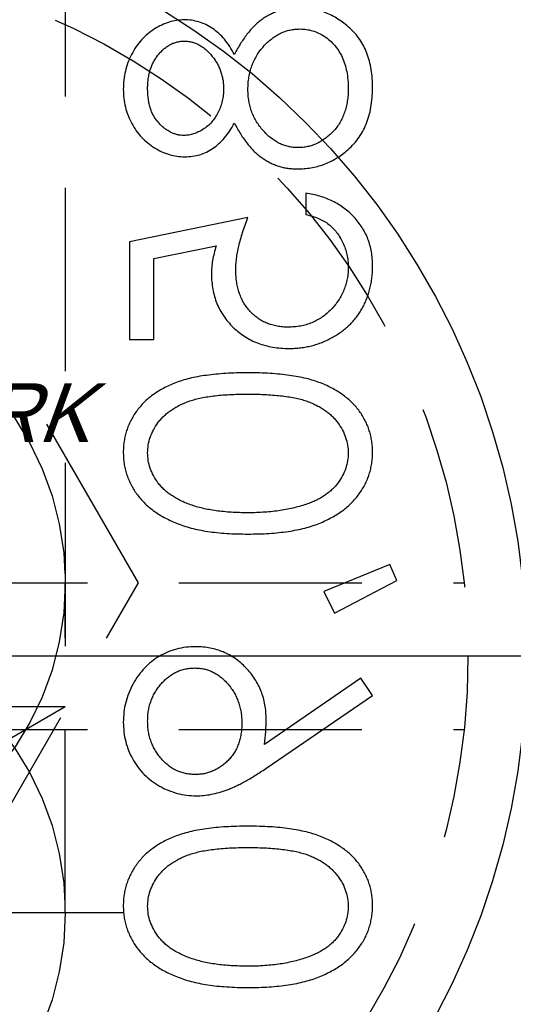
# Model space of a CAD drawing. Extents: x 2651 to 7771, y -1163 to 1075.
# Tile 117 of 256: x 4114 to 4121, y 251 to 264. Entities that reach past the tile are written whole.
import ezdxf

# ---------------------------------------------------------------- set-up
doc = ezdxf.new("R2010")
doc.units = 0
doc.header["$LTSCALE"] = 10
for name, pattern in [('CENTER', [2, 1.25, -0.25, 0.25, -0.25]), ('CNSCEN', [17, 15, -1, 0, -1]), ('CNSHID', [4, 3, -1]), ('HIDDEN', [0.375, 0.25, -0.125])]:
    doc.linetypes.add(name, pattern=pattern)
doc.layers.get('0').update_dxf_attribs({"linetype": 'CONTINUOUS'})
doc.layers.get('Defpoints').update_dxf_attribs({"linetype": 'CONTINUOUS'})
for name, color, linetype in [('1', 7, 'CONTINUOUS'), ('COOL', 150, 'HIDDEN'), ('DIM', 3, 'CONTINUOUS'), ('PIN', 3, 'CONTINUOUS'), ('WL1-HL', 4, 'CNSHID'), ('WOR1-CL', 1, 'CNSCEN'), ('WOR1-DL', 7, 'CONTINUOUS')]:
    doc.layers.add(name, color=color, linetype=linetype)
doc.styles.add('china', font='txt')
doc.styles.get("Standard").update_dxf_attribs({"font": 'romans.shx'})
doc.dimstyles.new('MM& INCH5', dxfattribs={"dimtxt": 5, "dimasz": 2.5, "dimexe": 1, "dimexo": 0.5, "dimtad": 0, "dimrnd": 1.38778e-17, "dimzin": 9, "dimdsep": 46, "dimtxsty": 'Standard', "dimblk": 'CLOSED', "dimcen": 0, "dimclrd": 3, "dimclre": 3, "dimclrt": 3, "dimazin": 2, "dimtfac": 0.75, "dimtofl": 0, "dimtmove": 0, "dimatfit": 3, "dimfxl": 0, "dimtolj": 1, "dimarcsym": 0})
doc.dimstyles.new('T5', dxfattribs={"dimtxt": 5, "dimasz": 4, "dimexe": 1.5, "dimexo": 1, "dimgap": 1.5, "dimtad": 0, "dimrnd": 1.38778e-17, "dimzin": 9, "dimdsep": 46, "dimtxsty": 'Standard', "dimblk": 'CLOSED', "dimcen": 0, "dimclrd": 3, "dimclre": 3, "dimclrt": 3, "dimazin": 2, "dimtfac": 0.75, "dimtofl": 0, "dimtmove": 0, "dimatfit": 3, "dimfxl": 0, "dimtolj": 1, "dimarcsym": 0})

# ---------------------------------------------------------------- blocks, each defined once
blk = doc.blocks.new('DSD')
at = {"layer": '1', "color": 7, "linetype": 'Continuous'}
for p, q in [((491.91, 493.31), (491.91, 493.019)), ((491.121, 492.978), (489.501, 492.646)), ((489.501, 492.646), (489.501, 491.317)), ((489.834, 492.419), (490.685, 492.593)), ((489.834, 491.317), (489.834, 492.419)), ((489.501, 491.317), (489.834, 491.317)), ((493.06, 488.245), (492.159, 487.878)), ((493.155, 488.027), (493.06, 488.245)), ((492.303, 487.58), (493.155, 488.027)), ((492.159, 487.878), (492.303, 487.58)), ((492.661, 486.692), (491.345, 485.791)), ((492.823, 486.459), (492.661, 486.692)), ((491.365, 485.462), (492.823, 486.459))]:
    blk.add_line(p, q, dxfattribs=at)
for points, knots in [([(491.823, 495.843), (491.801, 495.842), (491.756, 495.841), (491.689, 495.834), (491.625, 495.822), (491.562, 495.806), (491.501, 495.785), (491.441, 495.758), (491.384, 495.728), (491.327, 495.693), (491.273, 495.652), (491.22, 495.605), (491.169, 495.553), (491.119, 495.494), (491.07, 495.43), (491.024, 495.36), (490.978, 495.285), (490.95, 495.231), (490.936, 495.204)], [0, 0, 0, 0, 0.058854, 0.116315, 0.172675, 0.22878, 0.28458, 0.340257, 0.39663, 0.453507, 0.512318, 0.572648, 0.636022, 0.702363, 0.771483, 0.844184, 0.92007, 1, 1, 1, 1]), ([(492.823, 494.747), (492.822, 494.791), (492.82, 494.875), (492.806, 494.998), (492.781, 495.113), (492.747, 495.22), (492.704, 495.319), (492.649, 495.409), (492.586, 495.492), (492.512, 495.565), (492.434, 495.63), (492.352, 495.687), (492.269, 495.735), (492.184, 495.775), (492.096, 495.805), (492.007, 495.827), (491.916, 495.84), (491.854, 495.842), (491.823, 495.843)], [0, 0, 0, 0, 0.078556, 0.152863, 0.22356, 0.290375, 0.355403, 0.418291, 0.480389, 0.543073, 0.604924, 0.664398, 0.721943, 0.778375, 0.83383, 0.888861, 0.944089, 1, 1, 1, 1]), ([(490.249, 495.677), (490.215, 495.675), (490.146, 495.672), (490.042, 495.648), (489.941, 495.607), (489.842, 495.553), (489.748, 495.485), (489.665, 495.404), (489.591, 495.311), (489.53, 495.206), (489.479, 495.094), (489.445, 494.976), (489.422, 494.853), (489.42, 494.77), (489.418, 494.728)], [0, 0, 0, 0, 0.074058, 0.14887, 0.226668, 0.307735, 0.391157, 0.473929, 0.557928, 0.644989, 0.733364, 0.821092, 0.909287, 1, 1, 1, 1]), ([(490.936, 495.204), (490.915, 495.241), (490.876, 495.314), (490.803, 495.41), (490.724, 495.493), (490.637, 495.56), (490.546, 495.613), (490.45, 495.649), (490.351, 495.673), (490.283, 495.676), (490.249, 495.677)], [0, 0, 0, 0, 0.14586, 0.282426, 0.41085, 0.535029, 0.654701, 0.770133, 0.884556, 1, 1, 1, 1]), ([(491.121, 494.725), (491.121, 494.754), (491.122, 494.81), (491.133, 494.893), (491.149, 494.973), (491.173, 495.048), (491.203, 495.121), (491.24, 495.19), (491.284, 495.255), (491.334, 495.315), (491.388, 495.37), (491.444, 495.419), (491.503, 495.46), (491.565, 495.493), (491.628, 495.521), (491.695, 495.538), (491.763, 495.55), (491.81, 495.551), (491.833, 495.552)], [0, 0, 0, 0, 0.071269, 0.139812, 0.206497, 0.271535, 0.336082, 0.400528, 0.464984, 0.53005, 0.594423, 0.655583, 0.714849, 0.772115, 0.828999, 0.885122, 0.942079, 1, 1, 1, 1]), ([(491.833, 495.552), (491.862, 495.551), (491.92, 495.548), (492.005, 495.529), (492.088, 495.497), (492.167, 495.452), (492.241, 495.397), (492.305, 495.33), (492.363, 495.253), (492.409, 495.166), (492.446, 495.071), (492.471, 494.968), (492.488, 494.858), (492.49, 494.783), (492.491, 494.744)], [0, 0, 0, 0, 0.074898, 0.148596, 0.224471, 0.302323, 0.381919, 0.461149, 0.542417, 0.626716, 0.714597, 0.804903, 0.900127, 1, 1, 1, 1]), ([(489.751, 494.744), (489.751, 494.767), (489.752, 494.811), (489.759, 494.876), (489.771, 494.938), (489.786, 494.998), (489.808, 495.054), (489.833, 495.107), (489.864, 495.157), (489.899, 495.204), (489.937, 495.246), (489.976, 495.284), (490.018, 495.315), (490.062, 495.342), (490.108, 495.361), (490.155, 495.375), (490.204, 495.385), (490.237, 495.386), (490.254, 495.386)], [0, 0, 0, 0, 0.075243, 0.147209, 0.216447, 0.284025, 0.350655, 0.415031, 0.47963, 0.544652, 0.608044, 0.667828, 0.725114, 0.780992, 0.835527, 0.889438, 0.944072, 1, 1, 1, 1]), ([(490.254, 495.386), (490.271, 495.385), (490.304, 495.384), (490.354, 495.374), (490.402, 495.36), (490.449, 495.337), (490.495, 495.31), (490.539, 495.276), (490.583, 495.236), (490.624, 495.19), (490.663, 495.141), (490.696, 495.089), (490.724, 495.034), (490.748, 494.978), (490.766, 494.919), (490.779, 494.858), (490.787, 494.796), (490.788, 494.754), (490.789, 494.732)], [0, 0, 0, 0, 0.054564, 0.107826, 0.161924, 0.21751, 0.274498, 0.334815, 0.397555, 0.464755, 0.532901, 0.600097, 0.665354, 0.731084, 0.796883, 0.863292, 0.930831, 1, 1, 1, 1]), ([(489.418, 494.728), (489.42, 494.686), (489.422, 494.605), (489.444, 494.486), (489.481, 494.372), (489.531, 494.263), (489.592, 494.162), (489.667, 494.072), (489.75, 493.994), (489.844, 493.928), (489.942, 493.874), (490.046, 493.837), (490.151, 493.813), (490.223, 493.81), (490.259, 493.808)], [0, 0, 0, 0, 0.08941, 0.176306, 0.262626, 0.349446, 0.435498, 0.518928, 0.601355, 0.684256, 0.765807, 0.844877, 0.92228, 1, 1, 1, 1]), ([(490.248, 494.099), (490.232, 494.099), (490.202, 494.1), (490.156, 494.109), (490.112, 494.122), (490.069, 494.14), (490.027, 494.164), (489.985, 494.192), (489.945, 494.226), (489.906, 494.264), (489.87, 494.307), (489.837, 494.356), (489.81, 494.409), (489.788, 494.467), (489.772, 494.53), (489.759, 494.597), (489.752, 494.669), (489.751, 494.718), (489.751, 494.744)], [0, 0, 0, 0, 0.050902, 0.101034, 0.151084, 0.203062, 0.256248, 0.310847, 0.368769, 0.430015, 0.49252, 0.556049, 0.621996, 0.690192, 0.761385, 0.836356, 0.915487, 1, 1, 1, 1]), ([(490.789, 494.732), (490.788, 494.705), (490.786, 494.65), (490.771, 494.569), (490.748, 494.491), (490.716, 494.415), (490.675, 494.345), (490.627, 494.282), (490.572, 494.227), (490.51, 494.182), (490.445, 494.146), (490.38, 494.118), (490.314, 494.102), (490.269, 494.1), (490.248, 494.099)], [0, 0, 0, 0, 0.08969, 0.178494, 0.266838, 0.356558, 0.445334, 0.530806, 0.614076, 0.697707, 0.779142, 0.855354, 0.928557, 1, 1, 1, 1]), ([(491.803, 493.933), (491.78, 493.934), (491.737, 493.935), (491.672, 493.946), (491.61, 493.964), (491.549, 493.99), (491.491, 494.023), (491.434, 494.063), (491.379, 494.111), (491.327, 494.165), (491.279, 494.224), (491.237, 494.286), (491.201, 494.352), (491.172, 494.421), (491.149, 494.493), (491.133, 494.568), (491.122, 494.645), (491.121, 494.698), (491.121, 494.725)], [0, 0, 0, 0, 0.057339, 0.113063, 0.169181, 0.225775, 0.283826, 0.343454, 0.405907, 0.471392, 0.538003, 0.603064, 0.667602, 0.732225, 0.797005, 0.863048, 0.930357, 1, 1, 1, 1]), ([(492.491, 494.744), (492.49, 494.714), (492.489, 494.654), (492.479, 494.568), (492.463, 494.487), (492.44, 494.411), (492.412, 494.339), (492.376, 494.272), (492.335, 494.209), (492.286, 494.153), (492.233, 494.101), (492.178, 494.057), (492.121, 494.018), (492.061, 493.987), (492, 493.963), (491.936, 493.945), (491.87, 493.935), (491.825, 493.933), (491.803, 493.933)], [0, 0, 0, 0, 0.076559, 0.149161, 0.218827, 0.285567, 0.350313, 0.414125, 0.477179, 0.540368, 0.602202, 0.662034, 0.719934, 0.775907, 0.831115, 0.886667, 0.942552, 1, 1, 1, 1]), ([(492.467, 493.888), (492.496, 493.913), (492.552, 493.964), (492.625, 494.052), (492.687, 494.148), (492.737, 494.253), (492.775, 494.365), (492.803, 494.485), (492.819, 494.614), (492.822, 494.702), (492.823, 494.747)], [0, 0, 0, 0, 0.119283, 0.237093, 0.354796, 0.474576, 0.59746, 0.724926, 0.858883, 1, 1, 1, 1]), ([(490.259, 493.808), (490.294, 493.81), (490.363, 493.812), (490.463, 493.834), (490.558, 493.871), (490.646, 493.922), (490.728, 493.987), (490.804, 494.067), (490.875, 494.161), (490.915, 494.232), (490.936, 494.268)], [0, 0, 0, 0, 0.121904, 0.239413, 0.35541, 0.472091, 0.592859, 0.718703, 0.854892, 1, 1, 1, 1]), ([(490.936, 494.268), (490.95, 494.242), (490.977, 494.19), (491.02, 494.116), (491.066, 494.049), (491.112, 493.986), (491.16, 493.929), (491.21, 493.878), (491.26, 493.832), (491.313, 493.792), (491.367, 493.757), (491.423, 493.726), (491.481, 493.7), (491.541, 493.679), (491.602, 493.662), (491.665, 493.65), (491.73, 493.644), (491.774, 493.643), (491.797, 493.642)], [0, 0, 0, 0, 0.079525, 0.1551, 0.22722, 0.295911, 0.362056, 0.42552, 0.485813, 0.544495, 0.60146, 0.657841, 0.713974, 0.769468, 0.82613, 0.882885, 0.940701, 1, 1, 1, 1]), ([(491.797, 493.642), (491.828, 493.643), (491.89, 493.644), (491.981, 493.657), (492.069, 493.675), (492.155, 493.702), (492.238, 493.737), (492.317, 493.78), (492.395, 493.829), (492.443, 493.868), (492.467, 493.888)], [0, 0, 0, 0, 0.128158, 0.253673, 0.377325, 0.499385, 0.622918, 0.745839, 0.871395, 1, 1, 1, 1]), ([(492.823, 492.322), (492.822, 492.354), (492.821, 492.418), (492.808, 492.511), (492.789, 492.6), (492.761, 492.686), (492.725, 492.767), (492.68, 492.845), (492.629, 492.919), (492.569, 492.988), (492.504, 493.052), (492.433, 493.109), (492.357, 493.16), (492.277, 493.204), (492.192, 493.242), (492.102, 493.271), (492.007, 493.295), (491.943, 493.305), (491.91, 493.31)], [0, 0, 0, 0, 0.065421, 0.128708, 0.190236, 0.250724, 0.310637, 0.370766, 0.431615, 0.493523, 0.555883, 0.617342, 0.678668, 0.740711, 0.802985, 0.866803, 0.932347, 1, 1, 1, 1]), ([(490.955, 492.264), (490.955, 492.289), (490.956, 492.341), (490.964, 492.421), (490.978, 492.504), (490.996, 492.592), (491.019, 492.683), (491.048, 492.778), (491.082, 492.877), (491.108, 492.944), (491.121, 492.978)], [0, 0, 0, 0, 0.102203, 0.211023, 0.3251, 0.446502, 0.573788, 0.708901, 0.850358, 1, 1, 1, 1]), ([(491.91, 493.019), (491.94, 493.012), (492, 492.999), (492.083, 492.968), (492.158, 492.932), (492.224, 492.888), (492.282, 492.835), (492.333, 492.776), (492.379, 492.709), (492.418, 492.634), (492.451, 492.556), (492.473, 492.474), (492.489, 492.39), (492.49, 492.334), (492.491, 492.305)], [0, 0, 0, 0, 0.094687, 0.181994, 0.264377, 0.34218, 0.418618, 0.496509, 0.577369, 0.661511, 0.746733, 0.831258, 0.915206, 1, 1, 1, 1]), ([(490.685, 492.593), (490.676, 492.559), (490.658, 492.493), (490.637, 492.395), (490.625, 492.301), (490.623, 492.241), (490.622, 492.212)], [0, 0, 0, 0, 0.275068, 0.532901, 0.773973, 1, 1, 1, 1]), ([(491.67, 491.483), (491.644, 491.484), (491.593, 491.485), (491.518, 491.495), (491.448, 491.512), (491.381, 491.535), (491.318, 491.565), (491.258, 491.602), (491.203, 491.645), (491.152, 491.696), (491.105, 491.75), (491.065, 491.811), (491.031, 491.876), (491.002, 491.945), (490.981, 492.019), (490.966, 492.096), (490.957, 492.179), (490.955, 492.235), (490.955, 492.264)], [0, 0, 0, 0, 0.065351, 0.127916, 0.18836, 0.247216, 0.30563, 0.36377, 0.422661, 0.482687, 0.5433, 0.604118, 0.664965, 0.727413, 0.791468, 0.858055, 0.927037, 1, 1, 1, 1]), ([(492.491, 492.305), (492.49, 492.278), (492.489, 492.223), (492.477, 492.143), (492.459, 492.065), (492.433, 491.991), (492.401, 491.919), (492.359, 491.852), (492.312, 491.786), (492.257, 491.724), (492.197, 491.668), (492.133, 491.618), (492.064, 491.577), (491.992, 491.542), (491.917, 491.516), (491.838, 491.497), (491.755, 491.486), (491.698, 491.484), (491.67, 491.483)], [0, 0, 0, 0, 0.064207, 0.126425, 0.18768, 0.248216, 0.308305, 0.369661, 0.431699, 0.495947, 0.559758, 0.622295, 0.683911, 0.745092, 0.80674, 0.869087, 0.93329, 1, 1, 1, 1]), ([(491.682, 491.193), (491.708, 491.193), (491.761, 491.194), (491.839, 491.201), (491.915, 491.213), (491.989, 491.229), (492.062, 491.25), (492.133, 491.275), (492.203, 491.306), (492.27, 491.34), (492.335, 491.378), (492.396, 491.42), (492.454, 491.465), (492.507, 491.513), (492.556, 491.565), (492.602, 491.62), (492.644, 491.678), (492.681, 491.74), (492.715, 491.804), (492.743, 491.871), (492.768, 491.94), (492.788, 492.012), (492.804, 492.086), (492.815, 492.162), (492.822, 492.241), (492.823, 492.295), (492.823, 492.322)], [0, 0, 0, 0, 0.044014, 0.087434, 0.130118, 0.172554, 0.214555, 0.256298, 0.298438, 0.340849, 0.382715, 0.423924, 0.464246, 0.504074, 0.543862, 0.583567, 0.623094, 0.663229, 0.703551, 0.743938, 0.784541, 0.82575, 0.867757, 0.910745, 0.954914, 1, 1, 1, 1]), ([(490.622, 492.212), (490.623, 492.176), (490.625, 492.105), (490.64, 492.001), (490.663, 491.901), (490.695, 491.807), (490.737, 491.717), (490.789, 491.633), (490.849, 491.553), (490.919, 491.479), (490.996, 491.412), (491.078, 491.353), (491.166, 491.303), (491.259, 491.263), (491.357, 491.231), (491.461, 491.209), (491.57, 491.195), (491.644, 491.193), (491.682, 491.193)], [0, 0, 0, 0, 0.065808, 0.129394, 0.190894, 0.251281, 0.310815, 0.370371, 0.430768, 0.492881, 0.555104, 0.616067, 0.677256, 0.73826, 0.800762, 0.864778, 0.931045, 1, 1, 1, 1]), ([(491.122, 490.86), (491.07, 490.86), (490.969, 490.86), (490.822, 490.853), (490.685, 490.842), (490.556, 490.827), (490.436, 490.809), (490.326, 490.785), (490.224, 490.757), (490.131, 490.725), (490.046, 490.689), (489.966, 490.65), (489.892, 490.606), (489.822, 490.56), (489.758, 490.509), (489.699, 490.456), (489.647, 490.399), (489.599, 490.338), (489.557, 490.274), (489.52, 490.209), (489.488, 490.141), (489.463, 490.072), (489.443, 490.001), (489.429, 489.928), (489.42, 489.854), (489.419, 489.803), (489.418, 489.778)], [0, 0, 0, 0, 0.068595, 0.133246, 0.194313, 0.251279, 0.304513, 0.354235, 0.400481, 0.443411, 0.484015, 0.523252, 0.561042, 0.5979, 0.633518, 0.668314, 0.702496, 0.736685, 0.770293, 0.803437, 0.835913, 0.86846, 0.900847, 0.933467, 0.966258, 1, 1, 1, 1]), ([(492.823, 489.778), (492.823, 489.803), (492.822, 489.854), (492.813, 489.928), (492.799, 490.001), (492.779, 490.071), (492.755, 490.14), (492.723, 490.207), (492.687, 490.272), (492.645, 490.335), (492.598, 490.396), (492.545, 490.453), (492.486, 490.506), (492.422, 490.556), (492.353, 490.603), (492.278, 490.646), (492.198, 490.687), (492.111, 490.723), (492.018, 490.756), (491.916, 490.785), (491.805, 490.807), (491.685, 490.827), (491.557, 490.842), (491.42, 490.853), (491.274, 490.86), (491.173, 490.86), (491.122, 490.86)], [0, 0, 0, 0, 0.033787, 0.066622, 0.099285, 0.131361, 0.163585, 0.196104, 0.228902, 0.262158, 0.295991, 0.330218, 0.36506, 0.400951, 0.43762, 0.475708, 0.515381, 0.556414, 0.599765, 0.646424, 0.696431, 0.749782, 0.806573, 0.867436, 0.931887, 1, 1, 1, 1]), ([(489.751, 489.768), (489.752, 489.804), (489.756, 489.876), (489.783, 489.981), (489.829, 490.083), (489.88, 490.164), (489.928, 490.226), (489.97, 490.269), (490.016, 490.31), (490.067, 490.348), (490.121, 490.383), (490.179, 490.415), (490.242, 490.444), (490.309, 490.471), (490.383, 490.495), (490.464, 490.514), (490.553, 490.532), (490.651, 490.545), (490.757, 490.557), (490.871, 490.564), (490.993, 490.57), (491.077, 490.57), (491.121, 490.57)], [0, 0, 0, 0, 0.060387, 0.120883, 0.182755, 0.247811, 0.281299, 0.315088, 0.349702, 0.384857, 0.420966, 0.458511, 0.497175, 0.537602, 0.580503, 0.627468, 0.678388, 0.733983, 0.793747, 0.857714, 0.926698, 1, 1, 1, 1]), ([(491.121, 490.57), (491.164, 490.57), (491.248, 490.57), (491.37, 490.564), (491.484, 490.556), (491.589, 490.546), (491.687, 490.532), (491.776, 490.515), (491.858, 490.496), (491.931, 490.472), (491.998, 490.445), (492.061, 490.416), (492.12, 490.384), (492.174, 490.349), (492.224, 490.311), (492.27, 490.27), (492.312, 490.225), (492.361, 490.164), (492.413, 490.083), (492.457, 489.98), (492.485, 489.875), (492.489, 489.804), (492.491, 489.768)], [0, 0, 0, 0, 0.072951, 0.141584, 0.205926, 0.265301, 0.320597, 0.371817, 0.41879, 0.461699, 0.502134, 0.540804, 0.578181, 0.614297, 0.649678, 0.684299, 0.718359, 0.752081, 0.817652, 0.879722, 0.939966, 1, 1, 1, 1]), ([(489.418, 489.778), (489.419, 489.752), (489.42, 489.701), (489.428, 489.625), (489.443, 489.551), (489.463, 489.479), (489.488, 489.409), (489.52, 489.34), (489.556, 489.273), (489.6, 489.209), (489.648, 489.147), (489.702, 489.088), (489.762, 489.033), (489.827, 488.981), (489.899, 488.933), (489.975, 488.887), (490.058, 488.846), (490.147, 488.806), (490.242, 488.772), (490.345, 488.741), (490.455, 488.716), (490.573, 488.696), (490.7, 488.68), (490.834, 488.668), (490.975, 488.662), (491.072, 488.661), (491.122, 488.66)], [0, 0, 0, 0, 0.033788, 0.067194, 0.099862, 0.132567, 0.165151, 0.197913, 0.231319, 0.265083, 0.299255, 0.334399, 0.369943, 0.406284, 0.444064, 0.482998, 0.523354, 0.565537, 0.609613, 0.656391, 0.705885, 0.758325, 0.813832, 0.872795, 0.934722, 1, 1, 1, 1]), ([(491.121, 488.951), (491.082, 488.951), (491.006, 488.952), (490.894, 488.956), (490.788, 488.966), (490.687, 488.977), (490.592, 488.993), (490.502, 489.01), (490.418, 489.033), (490.339, 489.058), (490.265, 489.087), (490.196, 489.118), (490.133, 489.152), (490.074, 489.188), (490.02, 489.227), (489.973, 489.269), (489.929, 489.313), (489.88, 489.375), (489.829, 489.456), (489.783, 489.557), (489.756, 489.662), (489.752, 489.733), (489.751, 489.768)], [0, 0, 0, 0, 0.065681, 0.128486, 0.188175, 0.245106, 0.299448, 0.350823, 0.399942, 0.446672, 0.491255, 0.533376, 0.573853, 0.612526, 0.649597, 0.685532, 0.720106, 0.753838, 0.818925, 0.880493, 0.940311, 1, 1, 1, 1]), ([(491.122, 488.66), (491.172, 488.661), (491.268, 488.662), (491.409, 488.668), (491.542, 488.68), (491.668, 488.695), (491.786, 488.716), (491.896, 488.741), (491.998, 488.77), (492.093, 488.805), (492.181, 488.843), (492.263, 488.885), (492.34, 488.929), (492.411, 488.978), (492.477, 489.03), (492.537, 489.086), (492.591, 489.145), (492.64, 489.207), (492.683, 489.272), (492.721, 489.339), (492.752, 489.408), (492.778, 489.478), (492.798, 489.551), (492.812, 489.625), (492.822, 489.701), (492.823, 489.752), (492.823, 489.778)], [0, 0, 0, 0, 0.065063, 0.126773, 0.185516, 0.240765, 0.29298, 0.34225, 0.388919, 0.432776, 0.474628, 0.514775, 0.553606, 0.591426, 0.628028, 0.663804, 0.698984, 0.733591, 0.767628, 0.801208, 0.834264, 0.866981, 0.89972, 0.932702, 0.966176, 1, 1, 1, 1]), ([(492.491, 489.768), (492.489, 489.732), (492.486, 489.661), (492.458, 489.556), (492.415, 489.454), (492.364, 489.375), (492.316, 489.314), (492.274, 489.271), (492.228, 489.231), (492.178, 489.193), (492.124, 489.158), (492.065, 489.127), (492.002, 489.098), (491.957, 489.082), (491.935, 489.073)], [0, 0, 0, 0, 0.112813, 0.225394, 0.339595, 0.459675, 0.521735, 0.583926, 0.648174, 0.713881, 0.781004, 0.851451, 0.924051, 1, 1, 1, 1]), ([(491.935, 489.073), (491.906, 489.063), (491.847, 489.044), (491.756, 489.018), (491.661, 488.998), (491.561, 488.98), (491.457, 488.968), (491.349, 488.958), (491.236, 488.952), (491.16, 488.951), (491.121, 488.951)], [0, 0, 0, 0, 0.110588, 0.224542, 0.342503, 0.464324, 0.590756, 0.722227, 0.858843, 1, 1, 1, 1]), ([(490.41, 487.124), (490.365, 487.122), (490.276, 487.119), (490.146, 487.094), (490.023, 487.052), (489.908, 486.994), (489.801, 486.921), (489.706, 486.833), (489.622, 486.73), (489.549, 486.616), (489.491, 486.493), (489.449, 486.364), (489.423, 486.229), (489.42, 486.139), (489.418, 486.093)], [0, 0, 0, 0, 0.085249, 0.167327, 0.248175, 0.328829, 0.409908, 0.490584, 0.572993, 0.658265, 0.744222, 0.82906, 0.913938, 1, 1, 1, 1]), ([(491.37, 486.132), (491.369, 486.166), (491.367, 486.233), (491.354, 486.331), (491.333, 486.425), (491.302, 486.515), (491.263, 486.602), (491.215, 486.684), (491.159, 486.763), (491.094, 486.836), (491.023, 486.903), (490.948, 486.963), (490.868, 487.012), (490.784, 487.053), (490.696, 487.085), (490.605, 487.107), (490.509, 487.121), (490.443, 487.123), (490.41, 487.124)], [0, 0, 0, 0, 0.066295, 0.130131, 0.192862, 0.25436, 0.31591, 0.377338, 0.440205, 0.504175, 0.568034, 0.630228, 0.690861, 0.751422, 0.811466, 0.87275, 0.935391, 1, 1, 1, 1]), ([(489.751, 486.108), (489.751, 486.133), (489.753, 486.181), (489.761, 486.252), (489.776, 486.321), (489.797, 486.386), (489.824, 486.45), (489.856, 486.51), (489.895, 486.567), (489.939, 486.621), (489.986, 486.671), (490.037, 486.714), (490.091, 486.751), (490.146, 486.781), (490.205, 486.804), (490.266, 486.821), (490.329, 486.831), (490.372, 486.833), (490.394, 486.833)], [0, 0, 0, 0, 0.068712, 0.134812, 0.199538, 0.263335, 0.326747, 0.390328, 0.454126, 0.519203, 0.58351, 0.645497, 0.70529, 0.763488, 0.821856, 0.880004, 0.939108, 1, 1, 1, 1]), ([(490.394, 486.833), (490.416, 486.833), (490.459, 486.831), (490.523, 486.821), (490.583, 486.803), (490.642, 486.779), (490.698, 486.748), (490.751, 486.709), (490.802, 486.664), (490.85, 486.612), (490.894, 486.556), (490.933, 486.496), (490.965, 486.434), (490.991, 486.368), (491.012, 486.3), (491.027, 486.228), (491.036, 486.154), (491.037, 486.104), (491.038, 486.078)], [0, 0, 0, 0, 0.05954, 0.117423, 0.17444, 0.231734, 0.289722, 0.3492, 0.410516, 0.47508, 0.540094, 0.604444, 0.668697, 0.73211, 0.796739, 0.862906, 0.930462, 1, 1, 1, 1]), ([(489.418, 486.093), (489.42, 486.048), (489.423, 485.959), (489.448, 485.829), (489.489, 485.704), (489.546, 485.586), (489.618, 485.476), (489.703, 485.377), (489.802, 485.291), (489.913, 485.219), (490.031, 485.162), (490.155, 485.12), (490.283, 485.094), (490.37, 485.091), (490.414, 485.089)], [0, 0, 0, 0, 0.085532, 0.169003, 0.251943, 0.335682, 0.419409, 0.501265, 0.583703, 0.668, 0.751919, 0.834598, 0.916526, 1, 1, 1, 1]), ([(490.394, 485.38), (490.372, 485.381), (490.329, 485.382), (490.266, 485.392), (490.205, 485.409), (490.146, 485.432), (490.091, 485.462), (490.037, 485.499), (489.986, 485.542), (489.938, 485.592), (489.895, 485.646), (489.856, 485.704), (489.824, 485.764), (489.797, 485.827), (489.776, 485.893), (489.761, 485.962), (489.753, 486.034), (489.751, 486.083), (489.751, 486.108)], [0, 0, 0, 0, 0.06076, 0.119735, 0.177757, 0.235999, 0.29407, 0.353733, 0.415973, 0.48014, 0.545076, 0.608735, 0.672178, 0.735453, 0.799112, 0.864284, 0.930837, 1, 1, 1, 1]), ([(491.038, 486.078), (491.037, 486.052), (491.036, 486.002), (491.027, 485.929), (491.012, 485.859), (490.991, 485.794), (490.966, 485.732), (490.933, 485.674), (490.894, 485.62), (490.851, 485.571), (490.802, 485.526), (490.751, 485.487), (490.698, 485.454), (490.641, 485.427), (490.583, 485.405), (490.522, 485.39), (490.459, 485.382), (490.416, 485.381), (490.394, 485.38)], [0, 0, 0, 0, 0.072713, 0.141547, 0.208363, 0.272462, 0.33539, 0.397711, 0.459383, 0.522098, 0.584315, 0.644392, 0.703345, 0.761509, 0.82003, 0.878517, 0.938265, 1, 1, 1, 1]), ([(491.345, 485.791), (491.352, 485.849), (491.366, 485.962), (491.369, 486.076), (491.37, 486.132)], [0, 0, 0, 0, 0.507858, 1, 1, 1, 1]), ([(490.414, 485.089), (490.448, 485.09), (490.517, 485.093), (490.621, 485.108), (490.728, 485.134), (490.819, 485.164), (490.893, 485.193), (490.952, 485.22), (491.014, 485.25), (491.079, 485.285), (491.147, 485.323), (491.217, 485.366), (491.29, 485.412), (491.339, 485.445), (491.365, 485.462)], [0, 0, 0, 0, 0.09832, 0.199417, 0.305603, 0.416162, 0.474582, 0.537006, 0.603857, 0.67409, 0.749417, 0.828253, 0.912054, 1, 1, 1, 1]), ([(491.122, 484.674), (491.07, 484.674), (490.969, 484.673), (490.822, 484.667), (490.685, 484.656), (490.556, 484.641), (490.436, 484.623), (490.326, 484.598), (490.224, 484.571), (490.131, 484.539), (490.046, 484.503), (489.966, 484.464), (489.892, 484.42), (489.822, 484.373), (489.758, 484.323), (489.699, 484.27), (489.647, 484.212), (489.599, 484.152), (489.557, 484.088), (489.52, 484.022), (489.488, 483.955), (489.463, 483.886), (489.443, 483.815), (489.429, 483.742), (489.42, 483.667), (489.419, 483.617), (489.418, 483.591)], [0, 0, 0, 0, 0.068595, 0.133246, 0.194313, 0.251279, 0.304513, 0.354235, 0.400481, 0.443411, 0.484015, 0.523252, 0.561042, 0.5979, 0.633518, 0.668314, 0.702496, 0.736685, 0.770293, 0.803437, 0.835913, 0.86846, 0.900847, 0.933467, 0.966258, 1, 1, 1, 1]), ([(492.823, 483.591), (492.823, 483.617), (492.822, 483.667), (492.813, 483.742), (492.799, 483.814), (492.779, 483.885), (492.755, 483.954), (492.723, 484.021), (492.687, 484.086), (492.645, 484.149), (492.598, 484.209), (492.545, 484.267), (492.486, 484.32), (492.422, 484.37), (492.353, 484.417), (492.278, 484.46), (492.198, 484.5), (492.111, 484.537), (492.018, 484.569), (491.916, 484.598), (491.805, 484.621), (491.685, 484.64), (491.557, 484.656), (491.42, 484.667), (491.274, 484.673), (491.173, 484.674), (491.122, 484.674)], [0, 0, 0, 0, 0.033787, 0.066622, 0.099285, 0.131361, 0.163585, 0.196104, 0.228902, 0.262158, 0.295991, 0.330218, 0.36506, 0.400951, 0.43762, 0.475708, 0.515381, 0.556414, 0.599765, 0.646424, 0.696431, 0.749782, 0.806573, 0.867436, 0.931887, 1, 1, 1, 1]), ([(489.751, 483.582), (489.752, 483.617), (489.756, 483.689), (489.783, 483.795), (489.829, 483.897), (489.88, 483.977), (489.928, 484.039), (489.97, 484.083), (490.016, 484.124), (490.067, 484.161), (490.121, 484.196), (490.179, 484.229), (490.242, 484.258), (490.309, 484.285), (490.383, 484.309), (490.464, 484.328), (490.553, 484.346), (490.651, 484.359), (490.757, 484.37), (490.871, 484.378), (490.993, 484.383), (491.077, 484.383), (491.121, 484.383)], [0, 0, 0, 0, 0.060387, 0.120883, 0.182755, 0.247811, 0.281299, 0.315088, 0.349702, 0.384857, 0.420966, 0.458511, 0.497175, 0.537602, 0.580503, 0.627468, 0.678388, 0.733983, 0.793747, 0.857714, 0.926698, 1, 1, 1, 1]), ([(491.121, 484.383), (491.164, 484.383), (491.248, 484.383), (491.37, 484.378), (491.484, 484.37), (491.589, 484.36), (491.687, 484.345), (491.776, 484.329), (491.858, 484.309), (491.931, 484.286), (491.998, 484.259), (492.061, 484.229), (492.12, 484.198), (492.174, 484.163), (492.224, 484.124), (492.27, 484.083), (492.312, 484.039), (492.361, 483.977), (492.413, 483.896), (492.457, 483.794), (492.485, 483.689), (492.489, 483.617), (492.491, 483.582)], [0, 0, 0, 0, 0.072951, 0.141584, 0.205926, 0.265301, 0.320597, 0.371817, 0.41879, 0.461699, 0.502134, 0.540804, 0.578181, 0.614297, 0.649678, 0.684299, 0.718359, 0.752081, 0.817652, 0.879722, 0.939966, 1, 1, 1, 1]), ([(489.418, 483.591), (489.419, 483.566), (489.42, 483.514), (489.428, 483.439), (489.443, 483.365), (489.463, 483.293), (489.488, 483.222), (489.52, 483.154), (489.556, 483.087), (489.6, 483.023), (489.648, 482.961), (489.702, 482.902), (489.762, 482.847), (489.827, 482.794), (489.899, 482.746), (489.975, 482.7), (490.058, 482.659), (490.147, 482.62), (490.242, 482.586), (490.345, 482.555), (490.455, 482.53), (490.573, 482.509), (490.7, 482.493), (490.834, 482.482), (490.975, 482.475), (491.072, 482.474), (491.122, 482.474)], [0, 0, 0, 0, 0.033788, 0.067194, 0.099862, 0.132567, 0.165151, 0.197913, 0.231319, 0.265083, 0.299255, 0.334399, 0.369943, 0.406284, 0.444064, 0.482998, 0.523354, 0.565537, 0.609613, 0.656391, 0.705885, 0.758325, 0.813832, 0.872795, 0.934722, 1, 1, 1, 1]), ([(491.121, 482.764), (491.082, 482.765), (491.006, 482.766), (490.894, 482.77), (490.788, 482.779), (490.687, 482.79), (490.592, 482.806), (490.502, 482.824), (490.418, 482.847), (490.339, 482.872), (490.265, 482.9), (490.196, 482.932), (490.133, 482.965), (490.074, 483.002), (490.02, 483.041), (489.973, 483.083), (489.929, 483.127), (489.88, 483.189), (489.829, 483.27), (489.783, 483.371), (489.756, 483.475), (489.752, 483.546), (489.751, 483.582)], [0, 0, 0, 0, 0.065681, 0.128486, 0.188175, 0.245106, 0.299448, 0.350823, 0.399942, 0.446672, 0.491255, 0.533376, 0.573853, 0.612526, 0.649597, 0.685532, 0.720106, 0.753838, 0.818925, 0.880493, 0.940311, 1, 1, 1, 1]), ([(491.122, 482.474), (491.172, 482.474), (491.268, 482.475), (491.409, 482.481), (491.542, 482.493), (491.668, 482.508), (491.786, 482.529), (491.896, 482.555), (491.998, 482.583), (492.093, 482.618), (492.181, 482.656), (492.263, 482.698), (492.34, 482.743), (492.411, 482.791), (492.477, 482.843), (492.537, 482.9), (492.591, 482.958), (492.64, 483.021), (492.683, 483.086), (492.721, 483.153), (492.752, 483.222), (492.778, 483.292), (492.798, 483.364), (492.812, 483.439), (492.822, 483.514), (492.823, 483.566), (492.823, 483.591)], [0, 0, 0, 0, 0.065063, 0.126773, 0.185516, 0.240765, 0.29298, 0.34225, 0.388919, 0.432776, 0.474628, 0.514775, 0.553606, 0.591426, 0.628028, 0.663804, 0.698984, 0.733591, 0.767628, 0.801208, 0.834264, 0.866981, 0.89972, 0.932702, 0.966176, 1, 1, 1, 1]), ([(492.491, 483.582), (492.489, 483.546), (492.486, 483.474), (492.458, 483.369), (492.415, 483.268), (492.364, 483.188), (492.316, 483.128), (492.274, 483.084), (492.228, 483.044), (492.178, 483.007), (492.124, 482.972), (492.065, 482.94), (492.002, 482.912), (491.957, 482.895), (491.935, 482.887)], [0, 0, 0, 0, 0.112813, 0.225394, 0.339595, 0.459675, 0.521735, 0.583926, 0.648174, 0.713881, 0.781004, 0.851451, 0.924051, 1, 1, 1, 1]), ([(491.935, 482.887), (491.906, 482.877), (491.847, 482.857), (491.756, 482.832), (491.661, 482.812), (491.561, 482.793), (491.457, 482.781), (491.349, 482.771), (491.236, 482.765), (491.16, 482.765), (491.121, 482.764)], [0, 0, 0, 0, 0.110588, 0.224542, 0.342503, 0.464324, 0.590756, 0.722227, 0.858843, 1, 1, 1, 1])]:
    blk.add_open_spline(points, degree=3, knots=knots, dxfattribs=at)
blk = doc.blocks.new('*D143')
at = {"layer": 'Defpoints', "color": 0}
for p in [(4171.684, 387.642), (3870.047, 255.642), (3896.684, 255.642)]:
    blk.add_point(p, dxfattribs=at)
at = {"layer": 'DIM', "color": 3, "lineweight": -2}
blk.add_line((3896.184, 255.642), (3870.047, 255.642), dxfattribs=at)
at = {"layer": 'DIM', "color": 3, "insert": (3847.041, 255.642), "char_height": 5, "attachment_point": 5}
blk.add_mtext('\\A1;132 [5.197]', dxfattribs=at)
blk = doc.blocks.new('_Closed')
at = {"color": 0, "linetype": 'ByBlock', "lineweight": -2}
for p, q in [((-1, 0.1667), (0, 0)), ((-1, 0.1667), (-1, -0.1667)), ((0, 0), (-1, -0.1667)), ((0, 0), (-1, 0))]:
    blk.add_line(p, q, dxfattribs=at)
blk = doc.blocks.new('*D144')
at = {"layer": 'Defpoints', "color": 0}
for p in [(4171.684, 387.642), (3870.047, 263.642), (3962.156, 262.642)]:
    blk.add_point(p, dxfattribs=at)
at = {"layer": 'DIM', "color": 3, "lineweight": -2}
for p, q in [((3875.047, 263.642), (3870.047, 263.642)), ((3880.047, 262.642), (3875.047, 263.642)), ((3961.656, 262.642), (3880.047, 262.642))]:
    blk.add_line(p, q, dxfattribs=at)
at = {"layer": 'DIM', "color": 3, "insert": (3847.041, 263.642), "char_height": 5, "attachment_point": 5}
blk.add_mtext('\\A1;125 [4.921]', dxfattribs=at)
blk = doc.blocks.new('*D145')
at = {"layer": 'Defpoints', "color": 0}
for p in [(4171.684, 387.642), (3870.047, 212.642), (3896.684, 212.642)]:
    blk.add_point(p, dxfattribs=at)
at = {"layer": 'DIM', "color": 3, "lineweight": -2}
blk.add_line((3896.184, 212.642), (3870.047, 212.642), dxfattribs=at)
at = {"layer": 'DIM', "color": 3, "insert": (3849.422, 212.642), "char_height": 5, "attachment_point": 5}
blk.add_mtext('\\A1;175 [6.89]', dxfattribs=at)
blk = doc.blocks.new('*D146')
at = {"layer": 'Defpoints', "color": 0}
for p in [(4171.684, 387.642), (3870.047, 182.642), (3896.684, 182.642)]:
    blk.add_point(p, dxfattribs=at)
at = {"layer": 'DIM', "color": 3, "lineweight": -2}
blk.add_line((3896.184, 182.642), (3870.047, 182.642), dxfattribs=at)
at = {"layer": 'DIM', "color": 3, "insert": (3846.684, 182.642), "char_height": 5, "attachment_point": 5}
blk.add_mtext('\\A1;205 [8.071]', dxfattribs=at)
blk = doc.blocks.new('*D147')
at = {"layer": 'Defpoints', "color": 0}
for p in [(4171.684, 387.642), (3870.047, 162.642), (3896.684, 162.642)]:
    blk.add_point(p, dxfattribs=at)
at = {"layer": 'DIM', "color": 3, "lineweight": -2}
blk.add_line((3896.184, 162.642), (3870.047, 162.642), dxfattribs=at)
at = {"layer": 'DIM', "color": 3, "insert": (3846.684, 162.642), "char_height": 5, "attachment_point": 5}
blk.add_mtext('\\A1;225 [8.858]', dxfattribs=at)
blk = doc.blocks.new('*D148')
at = {"layer": 'Defpoints', "color": 0}
for p in [(4171.684, 387.642), (3870.047, 119.642), (3896.684, 119.642)]:
    blk.add_point(p, dxfattribs=at)
at = {"layer": 'DIM', "color": 3, "lineweight": -2}
blk.add_line((3896.184, 119.642), (3870.047, 119.642), dxfattribs=at)
at = {"layer": 'DIM', "color": 3, "insert": (3844.303, 119.642), "char_height": 5, "attachment_point": 5}
blk.add_mtext('\\A1;268 [10.551]', dxfattribs=at)
blk = doc.blocks.new('*D149')
at = {"layer": 'Defpoints', "color": 0}
for p in [(4171.684, 387.642), (3870.047, 12.642), (3896.684, 12.642)]:
    blk.add_point(p, dxfattribs=at)
at = {"layer": 'DIM', "color": 3, "lineweight": -2}
blk.add_line((3896.184, 12.642), (3870.047, 12.642), dxfattribs=at)
at = {"layer": 'DIM', "color": 3, "insert": (3844.303, 12.642), "char_height": 5, "attachment_point": 5}
blk.add_mtext('\\A1;375 [14.764]', dxfattribs=at)
blk = doc.blocks.new('*D150')
at = {"layer": 'Defpoints', "color": 0}
for p in [(4171.684, 387.642), (3870.047, 55.642), (3896.684, 55.642)]:
    blk.add_point(p, dxfattribs=at)
at = {"layer": 'DIM', "color": 3, "lineweight": -2}
blk.add_line((3896.184, 55.642), (3870.047, 55.642), dxfattribs=at)
at = {"layer": 'DIM', "color": 3, "insert": (3844.303, 55.642), "char_height": 5, "attachment_point": 5}
blk.add_mtext('\\A1;332 [13.071]', dxfattribs=at)
blk = doc.blocks.new('*D151')
at = {"layer": 'Defpoints', "color": 0}
for p in [(4171.684, 387.642), (3870.047, -22.358), (3962.156, -22.358)]:
    blk.add_point(p, dxfattribs=at)
at = {"layer": 'DIM', "color": 3, "lineweight": -2}
blk.add_line((3961.656, -22.358), (3870.047, -22.358), dxfattribs=at)
at = {"layer": 'DIM', "color": 3, "insert": (3844.303, -22.358), "char_height": 5, "attachment_point": 5}
blk.add_mtext('\\A1;410 [16.142]', dxfattribs=at)
blk = doc.blocks.new('*D152')
at = {"layer": 'Defpoints', "color": 0}
for p in [(4171.684, 387.642), (3870.047, -84.358), (3941.504, -84.358)]:
    blk.add_point(p, dxfattribs=at)
at = {"layer": 'DIM', "color": 3, "lineweight": -2}
blk.add_line((3941.004, -84.358), (3870.047, -84.358), dxfattribs=at)
at = {"layer": 'DIM', "color": 3, "insert": (3844.303, -84.358), "char_height": 5, "attachment_point": 5}
blk.add_mtext('\\A1;472 [18.583]', dxfattribs=at)
blk = doc.blocks.new('*D153')
at = {"layer": 'Defpoints', "color": 0}
for p in [(4171.684, 387.642), (3870.047, -57.358), (4069.264, -57.358)]:
    blk.add_point(p, dxfattribs=at)
at = {"layer": 'DIM', "color": 3, "lineweight": -2}
blk.add_line((4068.764, -57.358), (3870.047, -57.358), dxfattribs=at)
at = {"layer": 'DIM', "color": 3, "insert": (3846.684, -57.358), "char_height": 5, "attachment_point": 5}
blk.add_mtext('\\A1;445 [17.52]', dxfattribs=at)
blk = doc.blocks.new('*D154')
at = {"layer": 'Defpoints', "color": 0}
for p in [(4171.684, 387.642), (3870.047, -104.358), (4071.444, -104.358)]:
    blk.add_point(p, dxfattribs=at)
at = {"layer": 'DIM', "color": 3, "lineweight": -2}
blk.add_line((4070.944, -104.358), (3870.047, -104.358), dxfattribs=at)
at = {"layer": 'DIM', "color": 3, "insert": (3846.684, -104.358), "char_height": 5, "attachment_point": 5}
blk.add_mtext('\\A1;492 [19.37]', dxfattribs=at)
blk = doc.blocks.new('*D155')
at = {"layer": 'Defpoints', "color": 0}
for p in [(4171.684, 387.642), (3870.047, -124.358), (4057.484, -124.358)]:
    blk.add_point(p, dxfattribs=at)
at = {"layer": 'DIM', "color": 3, "lineweight": -2}
blk.add_line((4056.984, -124.358), (3870.047, -124.358), dxfattribs=at)
at = {"layer": 'DIM', "color": 3, "insert": (3844.303, -124.358), "char_height": 5, "attachment_point": 5}
blk.add_mtext('\\A1;512 [20.157]', dxfattribs=at)
blk = doc.blocks.new('*D191')
at = {"layer": 'Defpoints', "color": 0}
for p in [(4171.684, 387.642), (3870.047, 190.642), (4098.024, 184.442)]:
    blk.add_point(p, dxfattribs=at)
at = {"layer": 'DIM', "color": 3, "lineweight": -2}
for p, q in [((3875.047, 190.642), (3870.047, 190.642)), ((3880.047, 184.442), (3875.047, 190.642)), ((4097.524, 184.442), (3880.047, 184.442))]:
    blk.add_line(p, q, dxfattribs=at)
at = {"layer": 'DIM', "color": 3, "insert": (3851.446, 190.642), "char_height": 5, "attachment_point": 5}
blk.add_mtext('\\A1;203.2 [8]', dxfattribs=at)
blk = doc.blocks.new('*D192')
at = {"layer": 'Defpoints', "color": 0}
for p in [(4171.684, 387.642), (3870.047, 32.042), (4076.434, 32.042)]:
    blk.add_point(p, dxfattribs=at)
at = {"layer": 'DIM', "color": 3, "lineweight": -2}
blk.add_line((4075.934, 32.042), (3870.047, 32.042), dxfattribs=at)
at = {"layer": 'DIM', "color": 3, "insert": (3849.065, 32.042), "char_height": 5, "attachment_point": 5}
blk.add_mtext('\\A1;355.6 [14]', dxfattribs=at)
blk = doc.blocks.new('*D194')
at = {"layer": 'Defpoints', "color": 0}
for p in [(4171.684, 387.642), (3974.684, -117.538), (3974.684, -149.953)]:
    blk.add_point(p, dxfattribs=at)
at = {"layer": 'DIM', "color": 3, "lineweight": -2}
blk.add_line((3974.684, -118.038), (3974.684, -149.953), dxfattribs=at)
at = {"layer": 'DIM', "color": 3, "insert": (3974.684, -172.959), "char_height": 5, "attachment_point": 5, "rotation": 90}
blk.add_mtext('\\A1;197 [7.756]', dxfattribs=at)
blk = doc.blocks.new('*D195')
at = {"layer": 'Defpoints', "color": 0}
for p in [(4171.684, 387.642), (4046.684, -137.358), (4046.684, -149.953)]:
    blk.add_point(p, dxfattribs=at)
at = {"layer": 'DIM', "color": 3, "lineweight": -2}
blk.add_line((4046.684, -137.858), (4046.684, -149.953), dxfattribs=at)
at = {"layer": 'DIM', "color": 3, "insert": (4046.684, -172.959), "char_height": 5, "attachment_point": 5, "rotation": 90}
blk.add_mtext('\\A1;125 [4.921]', dxfattribs=at)
blk = doc.blocks.new('*D196')
at = {"layer": 'Defpoints', "color": 0}
for p in [(4171.684, 387.642), (4064.684, -131.558), (4064.684, -149.953)]:
    blk.add_point(p, dxfattribs=at)
at = {"layer": 'DIM', "color": 3, "lineweight": -2}
blk.add_line((4064.684, -132.058), (4064.684, -149.953), dxfattribs=at)
at = {"layer": 'DIM', "color": 3, "insert": (4064.684, -172.959), "char_height": 5, "attachment_point": 5, "rotation": 90}
blk.add_mtext('\\A1;107 [4.213]', dxfattribs=at)
blk = doc.blocks.new('*D197')
at = {"layer": 'Defpoints', "color": 0}
for p in [(4171.684, 387.642), (4086.684, -119.598), (4086.684, -149.953)]:
    blk.add_point(p, dxfattribs=at)
at = {"layer": 'DIM', "color": 3, "lineweight": -2}
blk.add_line((4086.684, -120.098), (4086.684, -149.953), dxfattribs=at)
at = {"layer": 'DIM', "color": 3, "insert": (4086.684, -170.935), "char_height": 5, "attachment_point": 5, "rotation": 90}
blk.add_mtext('\\A1;85 [3.346]', dxfattribs=at)
blk = doc.blocks.new('*D198')
at = {"layer": 'Defpoints', "color": 0}
for p in [(4171.684, 387.642), (4096.684, -84.778), (4096.684, -149.953)]:
    blk.add_point(p, dxfattribs=at)
at = {"layer": 'DIM', "color": 3, "lineweight": -2}
blk.add_line((4096.684, -85.278), (4096.684, -149.953), dxfattribs=at)
at = {"layer": 'DIM', "color": 3, "insert": (4096.684, -170.935), "char_height": 5, "attachment_point": 5, "rotation": 90}
blk.add_mtext('\\A1;75 [2.953]', dxfattribs=at)
blk = doc.blocks.new('*D279')
at = {"layer": 'Defpoints', "color": 0}
for p in [(4171.684, 387.642), (3870.047, -67.358), (3896.684, -67.358)]:
    blk.add_point(p, dxfattribs=at)
at = {"layer": 'DIM', "color": 3, "lineweight": -2}
blk.add_line((3896.184, -67.358), (3870.047, -67.358), dxfattribs=at)
at = {"layer": 'DIM', "color": 3, "insert": (3844.303, -67.358), "char_height": 5, "attachment_point": 5}
blk.add_mtext('\\A1;455 [17.913]', dxfattribs=at)
blk = doc.blocks.new('117')
at = {"layer": 'WL1-HL'}
for radius in [13.87, 10.3]:
    blk.add_circle((254.95, 1693.104), radius, dxfattribs=at)
at = {"layer": 'WOR1-CL'}
blk.add_line((269.32, 1693.104), (240.58, 1693.104), dxfattribs=at)
at = {"layer": 'WOR1-DL', "style": 'china', "oblique": 20}
blk.add_text('ARRK', height=0.8, dxfattribs=at).set_placement((256.305, 1696.027))
blk = doc.blocks.new('A$C257357D5')
at = {"layer": 'COOL'}
for p, q in [((-70.447, -31), (-51.553, -31)), ((-57, -35.5), (-57, -31)), ((-57, -32.691), (-65, -32.691)), ((-70.447, -33), (-51.553, -33))]:
    blk.add_line(p, q, dxfattribs=at)
at = {"layer": 'COOL', "color": 1, "linetype": 'CENTER'}
blk.add_line((-56.2, -35.5), (-65.8, -35.5), dxfattribs=at)
at = {"layer": 'COOL'}
for points in [[(-57, 49.388), (-57, -32.691), (-61, -35), (-65, -32.691), (-65, 49.388)], [(-237.406, -35), (-58.309, -35), (-56, -31), (-58.309, -27), (-237.406, -27)]]:
    blk.add_lwpolyline(points, dxfattribs=at)
for centre, radius in [((-61, -32), 9.5), ((-61, -31), 4), ((-61, -35.5), 4)]:
    blk.add_circle(centre, radius, dxfattribs=at)
blk.add_blockref('117', (-315.95, -1725.104), dxfattribs=at)
blk = doc.blocks.new('*D3339')
at = {"layer": 'Defpoints', "color": 0}
for p in [(4171.684, 387.642), (4078.178, 233.642), (4094.874, 233.642)]:
    blk.add_point(p, dxfattribs=at)
at = {"layer": 'PIN', "color": 3, "lineweight": -2}
blk.add_line((4093.874, 233.642), (4078.178, 233.642), dxfattribs=at)
at = {"layer": 'PIN', "color": 3, "insert": (4070.488, 233.642), "char_height": 5, "attachment_point": 5}
blk.add_mtext('\\A1;154', dxfattribs=at)

msp = doc.modelspace()

# ---------------------------------------------------------------- block references
at = {"layer": 'DIM'}
for name, p in [('DSD', (3626.059, -231.352)), ('A$C257357D5', (4171.684, 287.642))]:
    msp.add_blockref(name, p, dxfattribs=at)

# ---------------------------------------------------------------- dimensions: what is measured, and where the dimension line sits
for feature_location, offset, dtype, picture, middle in [((3962.156, -22.358), (-92.109, 0), 0, '*D151', (3844.303, -22.358)), ((3941.504, -84.358), (-71.457, 0), 0, '*D152', (3844.303, -84.358)), ((3896.684, -67.358), (-26.637, 0), 0, '*D279', (3844.303, -67.358)), ((4057.484, -124.358), (-187.437, 0), 0, '*D155', (3844.303, -124.358)), ((3896.684, 12.642), (-26.637, 0), 0, '*D149', (3844.303, 12.642)), ((3896.684, 55.642), (-26.637, 0), 0, '*D150', (3844.303, 55.642)), ((3896.684, 119.642), (-26.637, 0), 0, '*D148', (3844.303, 119.642)), ((4069.264, -57.358), (-199.217, 0), 0, '*D153', (3846.684, -57.358)), ((4071.444, -104.358), (-201.397, 0), 0, '*D154', (3846.684, -104.358)), ((3896.684, 182.642), (-26.637, 0), 0, '*D146', (3846.684, 182.642)), ((3896.684, 162.642), (-26.637, 0), 0, '*D147', (3846.684, 162.642)), ((3896.684, 255.642), (-26.637, 0), 0, '*D143', (3847.041, 255.642)), ((3962.156, 262.642), (-92.109, 1), 0, '*D144', (3847.041, 263.642)), ((4076.434, 32.042), (-206.387, 0), 0, '*D192', (3849.065, 32.042)), ((3896.684, 212.642), (-26.637, 0), 0, '*D145', (3849.422, 212.642)), ((4098.024, 184.442), (-227.977, 6.2), 0, '*D191', (3851.446, 190.642)), ((3974.684, -117.538), (0, -32.415), 1, '*D194', (3974.684, -172.959)), ((4046.684, -137.358), (0, -12.595), 1, '*D195', (4046.684, -172.959)), ((4064.684, -131.558), (0, -18.395), 1, '*D196', (4064.684, -172.959)), ((4086.684, -119.598), (0, -30.355), 1, '*D197', (4086.684, -170.935)), ((4096.684, -84.778), (0, -65.175), 1, '*D198', (4096.684, -170.935))]:
    dim = msp.add_ordinate_dim(feature_location=feature_location, offset=offset, dtype=dtype, origin=(4171.684, 387.642), dimstyle='MM& INCH5', dxfattribs=at)
    dim.commit()
    dim.dimension.update_dxf_attribs({"geometry": picture, "text_midpoint": middle})
at = {"layer": 'PIN'}
dim = msp.add_ordinate_dim(feature_location=(4094.874, 233.642), offset=(-16.696, 0), dtype=0, origin=(4171.684, 387.642), dimstyle='T5', dxfattribs=at)
dim.commit()
dim.dimension.update_dxf_attribs({"geometry": '*D3339', "text_midpoint": (4070.488, 233.642)})

doc.saveas('drawing.dxf')
